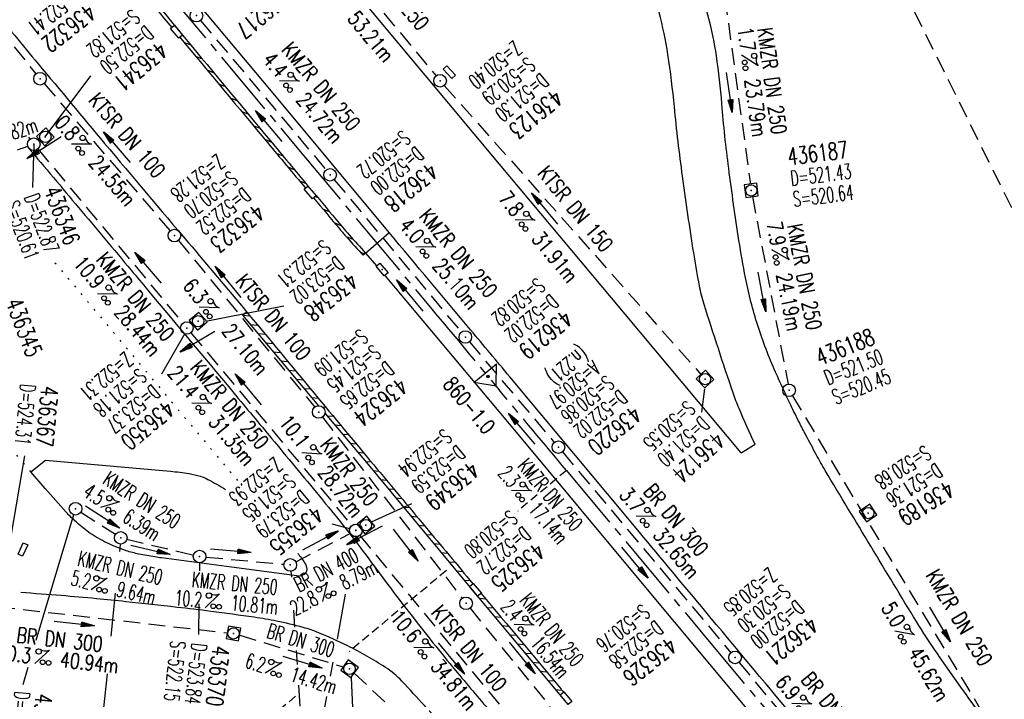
# Model space of a CAD drawing. Extents: x 454519 to 459636, y 422856 to 428936.
# Tile 14 of 82: x 458416 to 458533, y 423873 to 423954. Entities that reach past the tile are written whole.
import ezdxf
from ezdxf.enums import TextEntityAlignment as Align

# ---------------------------------------------------------------- set-up
doc = ezdxf.new("R2010")
doc.units = 0
doc.header["$LTSCALE"] = 2
doc.header["$MEASUREMENT"] = 0
for name, pattern in [('ACHSE', [5.5, 4, -0.5, 0.5, -0.5]), ('AUSGEZOGEN', [0]), ('GESTRICH-X2', [1.5, 1, -0.5]), ('GESTRICHELT', [0.75, 0.5, -0.25]), ('PUNKTX2_STR', [0.6, 0.1, -0.5])]:
    doc.linetypes.add(name, pattern=pattern)
doc.layers.get('0').update_dxf_attribs({"linetype": 'CONTINUOUS'})
for name, color, linetype in [('ACHSETOP', 1, 'ACHSE'), ('FBR', 8, 'CONTINUOUS'), ('FBR_neu', 1, 'AUSGEZOGEN'), ('HEKTOM', 1, 'GESTRICHELT'), ('KANAL', 7, 'GESTRICH-X2'), ('Netzknoten_PKT', 7, 'CONTINUOUS'), ('Netzknoten_PKT-NR', 7, 'CONTINUOUS'), ('Netzknoten_SIGNATUR', 7, 'CONTINUOUS'), ('NUTZUNG', 8, 'PUNKTX2_STR'), ('PFEIL', 7, 'CONTINUOUS'), ('RINNE', 8, 'CONTINUOUS'), ('SCHACHTNR', 6, 'CONTINUOUS'), ('SCHMUTZW', 30, 'GESTRICH-X2'), ('SCHSYMBOL', 7, 'CONTINUOUS'), ('TEXTO', 4, 'CONTINUOUS'), ('TEXTU', 4, 'CONTINUOUS')]:
    doc.layers.add(name, color=color, linetype=linetype)
doc.styles.add('ROMANS', font='romans.shx', dxfattribs={"width": 0.8})

# ---------------------------------------------------------------- blocks, each defined once
blk = doc.blocks.new('30S')
at = {"color": 0}
for p, q in [((-0.75, -0.58), (-0.75, 0)), ((-0.75, 0), (0.75, 0)), ((0.75, 0), (0.75, -0.58)), ((0.75, -0.58), (-0.75, -0.58))]:
    blk.add_line(p, q, dxfattribs=at)
blk.add_point((0, 0), dxfattribs=at)
blk = doc.blocks.new('30')
at = {"color": 0}
for p, q in [((-0.75, -0.29), (-0.75, 0.29)), ((-0.75, 0.29), (0.75, 0.29)), ((0.75, 0.29), (0.75, -0.29)), ((0.75, -0.29), (-0.75, -0.29))]:
    blk.add_line(p, q, dxfattribs=at)
blk.add_point((0, 0), dxfattribs=at)
blk = doc.blocks.new('PROM')
blk.add_line((1.57, 1.82), (0.02, 0.02))
for centre, radius in [((0.32, 1.51), 0.317), ((0.94, 0.29), 0.283), ((1.64, 0.29), 0.283)]:
    blk.add_circle(centre, radius)
blk.add_arc((0.99, 2.68), 1.03, 239.1414, 303.3549)
blk = doc.blocks.new('GST')
at = {"color": 0}
blk.add_circle((0, 0), 0.75, dxfattribs=at)
blk.add_point((0, 0), dxfattribs=at)
blk = doc.blocks.new('10')
blk.add_blockref('GST', (0, 0))
blk = doc.blocks.new('PFEIL2')
at = {"color": 0}
for p, q in [((0.88, 0), (-2.4, -0.01)), ((0.88, -0.27), (0.88, 0.28)), ((0.88, 0.28), (2.43, 0.01)), ((0.91, 0.27), (0.88, 0.26)), ((0.97, 0.26), (0.88, 0.25)), ((1.02, 0.25), (0.88, 0.23)), ((1.07, 0.24), (0.88, 0.21)), ((1.13, 0.23), (0.88, 0.19)), ((1.18, 0.22), (0.88, 0.17)), ((1.24, 0.21), (0.88, 0.15)), ((1.29, 0.21), (0.88, 0.14)), ((1.34, 0.2), (0.88, 0.12)), ((1.4, 0.19), (0.88, 0.1)), ((1.45, 0.18), (0.88, 0.08)), ((1.51, 0.17), (0.88, 0.06)), ((1.56, 0.16), (0.88, 0.04)), ((1.61, 0.15), (0.88, 0.02)), ((1.67, 0.14), (0.88, 0.01)), ((1.72, 0.13), (0.88, -0.01)), ((1.78, 0.12), (0.88, -0.03)), ((1.83, 0.11), (0.88, -0.05)), ((1.88, 0.1), (0.88, -0.07)), ((1.94, 0.09), (0.88, -0.09)), ((2.05, 0.08), (0.88, -0.12)), ((1.99, 0.08), (0.88, -0.11)), ((2.1, 0.07), (0.88, -0.14)), ((2.15, 0.06), (0.88, -0.16)), ((2.21, 0.05), (0.88, -0.18)), ((2.26, 0.04), (0.88, -0.2)), ((2.32, 0.03), (0.88, -0.22)), ((2.37, 0.02), (0.88, -0.23)), ((2.42, 0.01), (0.88, -0.25)), ((2.43, 0.01), (0.88, -0.27))]:
    blk.add_line(p, q, dxfattribs=at)
blk = doc.blocks.new('13')
blk.add_lwpolyline([(0.76, 1.22), (-0.75, 1.22), (-0.75, 1.8), (0.76, 1.8)], close=True)
at = {"rotation": 180}
blk.add_blockref('GST', (0, 0), dxfattribs=at)
blk = doc.blocks.new('20')
blk.add_lwpolyline([(-0.75, -0.75), (0.75, -0.75), (0.75, 0.75), (-0.75, 0.75)], close=True)
blk.add_circle((0, 0), 0.676)
blk.add_point((0, 0))
blk = doc.blocks.new('Station_Netzknoten')
at = {"layer": 'Netzknoten_SIGNATUR'}
for p, q in [((-1.75, 0.5), (1.75, 0.5)), ((0, -1.5), (-1.75, 0.5)), ((0, -1.5), (1.75, 0.5))]:
    blk.add_line(p, q, dxfattribs=at)
blk.add_point((0, 0), dxfattribs=at)
blk = doc.blocks.new('PKT')
at = {"color": 0}
blk.add_circle((0, 0), 0.15, dxfattribs=at)
blk.add_point((0, 0), dxfattribs=at)

msp = doc.modelspace()

# ---------------------------------------------------------------- linework, layer by layer
at = {"layer": 'ACHSETOP'}
for points in [[(458142.07, 424478.93, -0.000001), (458146.87, 424467.39, 0.000017)], [(458190.07, 424363.51, 0.000003), (458193.38, 424355.55, 0.000002), (458197.9, 424344.68, 0.000394)], [(458529.04, 423842.41, 0.000015), (458537.05, 423832.81, -0.000008), (458545.06, 423823.21, -0.000003), (458553.06, 423813.61, -0.000003), (458561.07, 423804.01, -0.000006), (458569.08, 423794.41, 0.000006), (458577.08, 423784.81, 0.000004), (458581.72, 423779.26, 0.000001), (458590.82, 423768.34)], [(458328.66, 424098, 0.00209), (458335.55, 424087.59, 0.002084), (458342.55, 424077.21, 0.002076), (458349.63, 424066.9, 0.002079), (458356.78, 424056.66, 0.002089), (458364.03, 424046.46, 0.002092), (458371.35, 424036.34, 0.002089), (458378.76, 424026.29, 0.002086), (458386.27, 424016.28, 0.002076), (458393.97, 424006.17, 0.002148), (458401.51, 423996.46, 0.002013), (458410.57, 423984.98, 0.00284), (458417.08, 423976.9, 0.00106), (458425.68, 423966.39, 0.001798), (458430.79, 423960.23), (458431.88, 423958.92, -0.000009), (458432.97, 423957.61), (458448.98, 423938.41), (458465, 423919.21, 0.000003), (458473, 423909.61, -0.000003), (458481.01, 423900.01), (458497.02, 423880.81), (458513.03, 423861.61)]]:
    msp.add_lwpolyline(points, format="xyb", dxfattribs=at)
at = {"layer": 'FBR'}
msp.add_line((458501.78, 423902.09), (458503.42, 423903.14), dxfattribs=at)
at = {"layer": 'FBR', "flags": 128}
for points in [[(458124.18, 424515.99, -0.001577), (458129.72, 424503.52, -0.003444), (458132.2, 424497.78, -0.000868), (458136.37, 424487.88, -0.000698), (458141.52, 424475.57, -0.000083), (458141.72, 424475.08, -0.000002), (458149.18, 424457.16, -0.000619), (458151.25, 424452.15, -0.000287), (458155.71, 424441.34)], [(458592.25, 423769.53, 0.000121), (458588.93, 423773.56, 0.000585), (458588.24, 423774.39, 0.000009), (458572.77, 423793.03, 0.000696), (458572.56, 423793.28, 0.000508), (458566.69, 423800.3, -0.000281), (458556.07, 423812.99, -0.000167), (458548.28, 423822.32, -0.000158), (458540.03, 423832.21, -0.003198), (458532.15, 423841.78, 0.003205), (458524.29, 423851.34, 0.002279), (458515.97, 423861.22, -0.002319), (458507.8, 423870.92, -0.00006), (458497.58, 423883.19, 0.000078), (458489.69, 423892.66), (458474.26, 423911.16, 0.000367), (458469.61, 423916.73, 0.000177), (458459.93, 423928.3)]]:
    msp.add_lwpolyline(points, format="xyb", dxfattribs=at)
at = {"layer": 'FBR'}
msp.add_lwpolyline([(458459.93, 423928.3), (458446.14, 423944.88), (458431.59, 423962.34), (458415.76, 423981.66), (458400.84, 424000.58), (458389.61, 424015.12), (458376.1, 424033.23), (458364.72, 424048.83), (458351.41, 424067.75), (458338.27, 424087.04), (458331.53, 424097.2), (458317.13, 424119.48), (458306.28, 424136.98), (458294.33, 424156.78), (458282.5, 424177.09), (458271.07, 424197.52), (458260.68, 424216.67), (458249.9, 424237.26)], dxfattribs=at)
at = {"layer": 'FBR', "flags": 128}
for points in [[(458501.78, 423902.09), (458486.35, 423920.54), (458473.06, 423936.45), (458458, 423954.47), (458443.16, 423972.29), (458427.47, 423991.48), (458413.23, 424009.49), (458401.54, 424024.69), (458388.66, 424041.89), (458377.5, 424057.33), (458364.01, 424076.41)], [(458457.14, 423925.87), (458459.93, 423928.3)], [(458457.14, 423925.87), (458458.45, 423924.34)], [(458459.41, 423923.19), (458475.21, 423904.32), (458489.62, 423887.03), (458506.41, 423866.89), (458512.97, 423859.04)]]:
    msp.add_lwpolyline(points, dxfattribs=at)
at = {"layer": 'FBR'}
msp.add_lwpolyline([(458332.59, 424061.3, 0.001568), (458338.86, 424052.27, 0.001541), (458345.67, 424042.59, 0.00169), (458351.94, 424033.8, 0.002141), (458358.68, 424024.5, 0.002331), (458364.95, 424016.02, 0.001715), (458370.98, 424007.99, 0.001593), (458377.53, 423999.39, 0.001384), (458387.29, 423986.73, 0.003127), (458391.66, 423981.16, 0.000049), (458395.69, 423976.1, 0.000087), (458397.96, 423973.25, 0.000019), (458398.71, 423972.31, 0.000012), (458399.9, 423970.81, 0.002257), (458405.62, 423963.7, 0.001846), (458412.68, 423955.07, 0.001205), (458418.21, 423948.38, 0.000847), (458426.12, 423938.91, 0.001414), (458436.07, 423927.1, -0.00203), (458443, 423918.86, -0.001023), (458451.02, 423909.2, 0.001162), (458458.1, 423900.68, 0.000033), (458464.23, 423893.33, -0.000061), (458469.89, 423886.54, -0.000022)], format="xyb", dxfattribs=at)
at = {"layer": 'FBR_neu', "color": 8, "flags": 128}
for points in [[(458531.16, 423869.71, -0.006477), (458525.05, 423878.27, -0.015145), (458522.6, 423882.04, -0.001326), (458511.77, 423899.99, -0.012645), (458510.69, 423901.9, -0.001558), (458509.47, 423904.21, -0.0024), (458508.69, 423905.71, -0.008517), (458507.68, 423907.76, -0.004455), (458505.86, 423911.71, -0.028353), (458503.75, 423917.24, -0.028693), (458502.29, 423922.91, -0.010567), (458501.51, 423927.36, -0.005493), (458500.29, 423935.96, -0.012323), (458499.48, 423943.62, 0.016583), (458498.83, 423949.31, 0.027384), (458497.93, 423953.73, 0.020693), (458496.18, 423959.44, 0.041829), (458493.93, 423964.44, -0.04992), (458492.11, 423968.66, -0.008204), (458491.91, 423969.35, -0.003069), (458491.39, 423971.23, -0.042272), (458491.01, 423973.35, -0.029876), (458490.91, 423976.38)], [(458503.42, 423903.14, -0.008279), (458501.53, 423907.37, -0.019118), (458500.81, 423909.25, -0.005765), (458497.37, 423919.76, -0.028176), (458496.82, 423921.96, -0.009628), (458496.13, 423925.89, -0.004179), (458494.8, 423935, -0.010231), (458493.84, 423943.25, 0.013538), (458493.07, 423949.47, 0.028339), (458492.02, 423954.49, 0.048663), (458490.97, 423957.29, 0.008566), (458489.94, 423959.29, 0.007965), (458488.76, 423961.41, 0.00306), (458488.17, 423962.42, 0.006357), (458487.87, 423962.9, 0.053013), (458487, 423964.01, 0.029855), (458485.15, 423965.69, 0.010834), (458483.49, 423966.97, 0.020567), (458482.57, 423967.59, 0.005489), (458481.87, 423968.01, 0.011944), (458481.54, 423968.19, 0.017287), (458480.83, 423968.54, 0.011755), (458479.75, 423968.98, 0.011195), (458478.76, 423969.34, 0.011583), (458477.78, 423969.64, 0.014543), (458475.91, 423970.11, 0.015186), (458474.1, 423970.45, 0.001437), (458471.37, 423970.87, -0.001598), (458468.92, 423971.25), (458459.02, 423972.83, 0.000016), (458456.22, 423973.27, 0.000007), (458450.28, 423974.21)]]:
    msp.add_lwpolyline(points, format="xyb", dxfattribs=at)
at = {"layer": 'FBR_neu', "color": 8}
for points in [[(458417.03, 423938.43, 0.00065), (458423.03, 423931.28, -0.000622), (458429.28, 423923.82, -0.000295), (458431.27, 423921.44, -0.000055), (458442.01, 423908.57, -0.000663), (458446.58, 423903.08, -0.00052), (458452.39, 423896.06, -0.01459), (458457.85, 423889.04, 0.01083), (458465.14, 423879.53, 0.004388), (458467.82, 423876.24, 0.002924), (458471.93, 423871.36, 0.013692), (458474.12, 423868.92, 0.002854), (458485.01, 423857.58, 0.020744), (458486.81, 423855.88, 0.007673), (458491.91, 423851.56)], [(458419.09, 423901.22), (458427.16, 423900.51), (458433.94, 423899.92, -0.01982), (458436.15, 423899.63, -0.031927), (458437.5, 423899.32, -0.046895), (458438.39, 423898.95, -0.018429), (458440.49, 423897.75, -0.012735)], [(458449.08, 423890.13, -0.037608), (458449.89, 423889.02, -0.112493), (458450.14, 423888.29, -0.191758), (458450.02, 423887.84, -0.143676), (458449.58, 423887.53, -0.120649), (458448.95, 423887.46), (458441.2, 423888.49), (458432.87, 423889.61, -0.009362), (458432.07, 423889.73, -0.003997), (458430.2, 423890.07, -0.035917), (458428.67, 423890.47, -0.02595), (458426.64, 423891.28, -0.03522), (458424.63, 423892.39, -0.040098), (458423.02, 423893.63, -0.00711), (458421.87, 423894.7, -0.022516), (458421.53, 423895.06), (458419.07, 423897.87), (458417.35, 423899.84)], [(458488.59, 423847.36, -0.005444), (458485.61, 423849.84, -0.014019), (458484.49, 423850.85, -0.001431), (458478.06, 423857.03, -0.013), (458477.37, 423857.73, -0.0009), (458475.78, 423859.43, -0.000185), (458468.09, 423867.74, -0.001462), (458464.13, 423872.05, 0.002162), (458461.45, 423874.95, 0.06106), (458459.5, 423876.59, 0.03), (458455.01, 423879.15, 0.016579), (458451.57, 423880.7, 0.031813), (458449.71, 423881.34, 0.014109), (458446.56, 423882.09, 0.017054), (458443.91, 423882.55, 0.002943), (458438.74, 423883.25, 0.003819), (458434.74, 423883.73, 0.001228), (458428.63, 423884.4, 0.002162), (458425.16, 423884.76, 0.00666), (458420.96, 423885.12, -0.003377), (458416.16, 423885.5, -0.006767)]]:
    msp.add_lwpolyline(points, format="xyb", dxfattribs=at)
at = {"layer": 'FBR_neu', "color": 8, "flags": 128}
msp.add_lwpolyline([(458417.35, 423899.84), (458419.09, 423901.22)], dxfattribs=at)
at = {"layer": 'HEKTOM'}
for p, q in [((458481, 423900), (458475.22, 423895.18)), ((458466.74, 423888.11), (458455.17, 423878.46)), ((458448.81, 423873.15), (458439.43, 423865.32))]:
    msp.add_line(p, q, dxfattribs=at)
at = {"layer": 'KANAL'}
for p, q in [((458381.55, 423992.49), (458417.95, 423947.17)), ((458432.45, 423986.69), (458465.52, 423946.94)), ((458499.84, 423956.16), (458502.88, 423934.06)), ((458437.5, 423953.53), (458452.44, 423935.75)), ((458418.93, 423946.03), (458433.91, 423928.51)), ((458466.49, 423945.79), (458497.03, 423911.39)), ((458417.06, 423939.65), (458417.25, 423939.41)), ((458418.34, 423939.22), (458418.44, 423939.28)), ((458407.22, 423935.28), (458417, 423938.56)), ((458418.19, 423938.25), (458435.41, 423917.53)), ((458453.41, 423934.59), (458468.5, 423916.47)), ((458503.12, 423932.59), (458507.34, 423910.28)), ((458434.89, 423927.37), (458451.1, 423907.55)), ((458436.53, 423917.34), (458436.59, 423917.38)), ((458436.38, 423916.38), (458455.5, 423893.47)), ((458469.47, 423915.31), (458479.56, 423903.34)), ((458507.86, 423908.9), (458530.53, 423871.06)), ((458452.01, 423906.36), (458468.62, 423884.8)), ((458480.53, 423902.22), (458500.56, 423878.34)), ((458423.28, 423895.04), (458427.41, 423892.42)), ((458448.83, 423889.14), (458455.3, 423892.52)), ((458456.66, 423893.25), (458456.5, 423893.16)), ((458428.76, 423891.82), (458436.69, 423889.96)), ((458456.45, 423892.28), (458477.65, 423866.59)), ((458438.16, 423889.71), (458447.43, 423888.85)), ((458401.52, 423885.17), (458440.69, 423880.7)), ((458469.55, 423883.62), (458479.04, 423871.95)), ((458442.17, 423880.42), (458454.47, 423876.65)), ((458501.53, 423877.19), (458516.34, 423859.28)), ((458455.78, 423875.9), (458465.57, 423866.78))]:
    msp.add_line(p, q, dxfattribs=at)
at = {"layer": 'NUTZUNG', "flags": 128}
for points in [[(458420.22, 423924.72), (458441.91, 423898.81)], [(458417.35, 423899.84), (458415.11, 423902.5)]]:
    msp.add_lwpolyline(points, dxfattribs=at)
at = {"layer": 'RINNE'}
for p, q in [((458435.55, 423950.94), (458436.34, 423950.61)), ((458436.92, 423949.29), (458437.71, 423948.96)), ((458438.29, 423947.64), (458439.09, 423947.31)), ((458439.66, 423945.99), (458440.46, 423945.66)), ((458441.04, 423944.34), (458441.83, 423944.02)), ((458442.41, 423942.69), (458443.2, 423942.37)), ((458443.78, 423941.05), (458444.57, 423940.72)), ((458445.15, 423939.4), (458445.94, 423939.07)), ((458446.52, 423937.75), (458447.31, 423937.42)), ((458447.89, 423936.1), (458448.69, 423935.77)), ((458449.27, 423934.45), (458450.06, 423934.12)), ((458451.14, 423932.59), (458451.44, 423932.47)), ((458452.02, 423931.14), (458452.82, 423930.81)), ((458453.41, 423929.49), (458454.21, 423929.16)), ((458454.83, 423927.82), (458455.69, 423927.46)), ((458456.46, 423926.02), (458457.04, 423925.78)), ((458442.52, 423918.46), (458443.4, 423918.38)), ((458443.43, 423917.37), (458444.3, 423917.29)), ((458444.35, 423916.29), (458445.21, 423916.21)), ((458445.26, 423915.2), (458446.11, 423915.12)), ((458446.17, 423914.12), (458447.01, 423914.04)), ((458447.08, 423913.03), (458447.91, 423912.96)), ((458447.99, 423911.94), (458448.81, 423911.87)), ((458448.91, 423910.86), (458449.71, 423910.79)), ((458449.82, 423909.77), (458450.6, 423909.7)), ((458450.73, 423908.69), (458451.5, 423908.62)), ((458452.01, 423907.57), (458452.4, 423907.53)), ((458452.55, 423906.52), (458453.3, 423906.45)), ((458453.47, 423905.43), (458454.2, 423905.36)), ((458454.38, 423904.34), (458455.1, 423904.28)), ((458455.29, 423903.26), (458456, 423903.19)), ((458456.2, 423902.17), (458456.9, 423902.11)), ((458457.11, 423901.09), (458457.81, 423901.02)), ((458458.02, 423900), (458458.71, 423899.94)), ((458458.92, 423898.92), (458459.62, 423898.85)), ((458459.82, 423897.83), (458460.53, 423897.77)), ((458460.72, 423896.75), (458461.43, 423896.68)), ((458461.62, 423895.66), (458462.34, 423895.6)), ((458462.52, 423894.58), (458463.24, 423894.51)), ((458463.43, 423893.49), (458464.15, 423893.43)), ((458464.33, 423892.41), (458465.05, 423892.34)), ((458465.23, 423891.32), (458465.96, 423891.26)), ((458466.13, 423890.24), (458466.87, 423890.17)), ((458467.03, 423889.15), (458467.77, 423889.09)), ((458467.93, 423888.07), (458468.68, 423888)), ((458468.84, 423886.98), (458469.58, 423886.92)), ((458470.64, 423884.82), (458471.39, 423884.75)), ((458471.55, 423883.73), (458472.3, 423883.66)), ((458472.45, 423882.64), (458473.2, 423882.58)), ((458473.36, 423881.56), (458474.11, 423881.49)), ((458474.26, 423880.47), (458475.02, 423880.41)), ((458475.17, 423879.39), (458475.92, 423879.32)), ((458476.07, 423878.3), (458476.83, 423878.24)), ((458476.98, 423877.22), (458477.73, 423877.15)), ((458477.88, 423876.13), (458478.64, 423876.07)), ((458478.79, 423875.05), (458479.54, 423874.98)), ((458479.7, 423873.96), (458480.45, 423873.9))]:
    msp.add_line(p, q, dxfattribs=at)
for points in [[(458323.12, 424102.9, 0.001887), (458325.26, 424099.62, 0.000966), (458331.25, 424090.56, 0.000776), (458336.73, 424082.34, 0.001353), (458339.89, 424077.63, 0.001908), (458344.09, 424071.48, 0.001597), (458349.16, 424064.15, 0.000738), (458352.98, 424058.68, 0.001137), (458355.48, 424055.14, 0.001104), (458358.95, 424050.26, 0.00074), (458364.17, 424042.99, 0.000931), (458366.68, 424039.5, 0.000534), (458371.09, 424033.44, 0.003043), (458377.17, 424025.19, 0.00184), (458387.37, 424011.65, 0.002289), (458395.45, 424001.1, 0.002414), (458403.21, 423991.16, 0.00226), (458412.98, 423978.88, 0.003794), (458418.89, 423971.63, 0.000203), (458427.02, 423961.84, 0.00021), (458434.89, 423952.37, 0.00004), (458445.78, 423939.27, 0.00008), (458450.29, 423933.84, 0.000688)], [(458419.07, 423970.8, 0.000191), (458426.71, 423961.58, 0.000197), (458434.1, 423952.69, 0.00004)], [(458435.06, 423951.53, 0.000039), (458445.47, 423939.01, 0.00008), (458449.99, 423933.58, 0.000688)], [(458450.95, 423932.43, 0.000033), (458454.07, 423928.7, 0.008602), (458454.89, 423927.75, 0.003667), (458456.85, 423925.6, 0.003667)], [(458451.26, 423932.69, 0.000033), (458454.38, 423928.96, 0.008602), (458455.19, 423928.02, 0.003667), (458457.14, 423925.87)], [(458470.86, 423885.39, -0.000021), (458480.36, 423874, -0.000112), (458480.65, 423873.66, -0.000384)]]:
    msp.add_lwpolyline(points, format="xyb", dxfattribs=at)
at = {"layer": 'RINNE', "flags": 128}
for points in [[(458457.14, 423925.87), (458456.85, 423925.6)], [(458442.52, 423918.46), (458443, 423918.86)]]:
    msp.add_lwpolyline(points, dxfattribs=at)
at = {"layer": 'RINNE'}
for points in [[(458442.52, 423918.46), (458451.55, 423907.71)], [(458452.3, 423906.82), (458457.24, 423900.94), (458469.97, 423885.63), (458480.24, 423873.31)]]:
    msp.add_lwpolyline(points, dxfattribs=at)
at = {"layer": 'SCHACHTNR'}
for p, q in [((458419.07, 423939.69), (458424.47, 423946.95)), ((458417.7, 423938.81), (458417.54, 423933.67)), ((458438.14, 423917.76), (458447.43, 423919.6)), ((458435.65, 423916.29), (458432.88, 423911.45)), ((458497.41, 423909.72), (458497.05, 423906.96)), ((458415.02, 423892.18), (458416.63, 423901.74)), ((458457.82, 423893.92), (458462.65, 423896.08)), ((458422.43, 423894.73), (458417.96, 423879.78)), ((458455.26, 423893.07), (458453.18, 423893.64)), ((458427.97, 423891.22), (458427.89, 423890.38)), ((458455.96, 423892.09), (458455.82, 423891.28)), ((458437.4, 423889.05), (458437.39, 423888.08)), ((458448.27, 423888.03), (458448.31, 423887.33)), ((458427.39, 423885.43), (458426.87, 423880.29)), ((458454.72, 423885.28), (458453.74, 423879.93)), ((458437.33, 423884.16), (458437.27, 423880.51)), ((458448.57, 423883.41), (458448.7, 423881.39)), ((458448.88, 423878.58), (458448.99, 423876.93)), ((458453.24, 423877.22), (458452.93, 423875.54)), ((458417.01, 423876.59), (458416.39, 423874.5)), ((458426.41, 423875.83), (458426, 423871.79)), ((458455.42, 423875.37), (458455.56, 423871.8)), ((458449.15, 423874.46), (458449.31, 423871.97)), ((458452.49, 423873.14), (458451.65, 423868.56))]:
    msp.add_line(p, q, dxfattribs=at)
at = {"layer": 'SCHMUTZW'}
msp.add_lwpolyline([(458506.36, 423986.85), (458534.56, 423929.94), (458566.21, 423881.77), (458582.65, 423876.95), (458587.2, 423871.79)], dxfattribs=at)

# ---------------------------------------------------------------- block references
at = {"layer": 'Netzknoten_PKT'}
msp.add_blockref('PKT', (458471.68, 423911.19), dxfattribs=at)
at = {"layer": 'Netzknoten_SIGNATUR', "rotation": 39.82870223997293}
msp.add_blockref('Station_Netzknoten', (458471.68, 423911.19), dxfattribs=at)
at = {"layer": 'PFEIL'}
for p, rotation in [((458500.37, 423944.97), 277.8004), ((458445.61, 423940.98), 130.0198), ((458427.59, 423938.45), 130.575), ((458418.92, 423938.41), 212.5197), ((458478.42, 423931.16), 129.5100655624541), ((458431.28, 423924.12), 129.7643), ((458440.79, 423922.42), 129.2775), ((458462.39, 423920.81), 129.7915), ((458504.24, 423921.25), 280.7117), ((458437.15, 423915.36), 210.5807), ((458443.18, 423909.66), 129.8697), ((458475.68, 423904.98), 130.183), ((458425.86, 423894.46), 327.364), ((458457.03, 423892.31), 207.215), ((458451.76, 423891.67), 27.6259), ((458461.91, 423891.14), 307.5826), ((458431.56, 423890.55), 346.6727), ((458441.1, 423890.45), 354.6913), ((458489.13, 423889.04), 310.0084), ((458525.42, 423881.71), 300.7563452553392), ((458422.5, 423881.78), 353.5213), ((458467.35, 423877.67), 309.532), ((458475.74, 423877.72), 309.0645), ((458449.64, 423877.19), 343.0477)]:
    msp.add_blockref('PFEIL2', p, dxfattribs=dict(at, rotation=rotation))
at = {"layer": 'SCHSYMBOL'}
for name, p, rotation in [('GST', (458437.03, 423954.1), 309.8283000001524), ('30S', (458434.89, 423952.37), 309.68042516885), ('10', (458418.44, 423946.59), 90), ('20', (458419.07, 423939.69), 312.4001467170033), ('10', (458417.7, 423938.81), 90), ('GST', (458452.92, 423935.17), 309.8283000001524), ('30S', (458450.77, 423933.26), 310.3348259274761), ('20', (458502.97, 423933.32), 97.07224193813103), ('10', (458434.41, 423927.95), 90), ('30', (458459.1, 423923.91), 129.7779150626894), ('20', (458437.23, 423917.75), 40.96270508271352), ('10', (458435.89, 423916.95), 90), ('10', (458468.99, 423915.88), 309.8283), ('20', (458497.48, 423910.88), 312.8388737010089), ('10', (458507.47, 423909.54), 90), ('10', (458451.57, 423906.96), 90), ('10', (458480.05, 423902.78), 309.8283), ('10', (458422.66, 423895.46), 90), ('20', (458516.86, 423894.94), 304.6209651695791), ('10', (458455.97, 423892.86), 90), ('10', (458455.98, 423892.89), 90), ('20', (458457.17, 423893.51), 38.93088684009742), ('10', (458428.03, 423892), 90), ('30S', (458416.14, 423890.74), 65.20090567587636), ('10', (458437.41, 423889.78), 90), ('10', (458448.18, 423888.78), 90), ('30S', (458469.97, 423885.63), 129.785516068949), ('GST', (458469.08, 423884.21), 270), ('20', (458441.44, 423880.63), 79.86457429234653), ('10', (458501.05, 423877.77), 309.8283), ('20', (458455.23, 423876.42), 53.39625892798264)]:
    msp.add_blockref(name, p, dxfattribs=dict(at, rotation=rotation))
for name, p, xscale, yscale, zscale, rotation in [('13', (458465.99, 423946.35), 0.9999999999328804, 0.9999999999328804, 0.9999999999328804, 312.8485112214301), ('30S', (458480.72, 423872.74), 1.000000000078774, 1.000000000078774, 1.000000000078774, 129.2847527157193)]:
    msp.add_blockref(name, p, dxfattribs=dict(at, xscale=xscale, yscale=yscale, zscale=zscale, rotation=rotation))
at = {"layer": 'TEXTU'}
for p, rotation in [((458501.78, 423949.43), 277.8004), ((458446.86, 423946.33), 310.0198), ((458422.15, 423938.82), 310.575), ((458474.87, 423929.82), 309.5100655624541), ((458463.08, 423926.6), 309.7915), ((458505.41, 423926.25), 280.7117), ((458425.23, 423921.03), 309.7643), ((458437.34, 423919.42), 309.2775), ((458436.44, 423908.01), 309.8697), ((458449.53, 423902.1), 307.5826), ((458474.45, 423897.61), 310.183), ((458425.6, 423895.61), 327.364), ((458489.25, 423894.57), 310.0084), ((458424.48, 423885.78), 346.6727), ((458452.01, 423884.38), 27.6259), ((458438.06, 423883.66), 354.6913), ((458474.75, 423881.7), 309.0645), ((458520.01, 423880.9), 300.7563452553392), ((458462.86, 423878.96), 309.532), ((458417.79, 423877.02), 353.5213), ((458445.18, 423875.87), 343.0477), ((458507.77, 423872.28), 309.6185)]:
    msp.add_blockref('PROM', p, dxfattribs=dict(at, rotation=rotation))

# ---------------------------------------------------------------- texts
at = {"layer": 'Netzknoten_PKT-NR', "style": 'ROMANS', "width": 0.75}
msp.add_text('860-1.0', height=1.8, rotation=310.2217, dxfattribs=at).set_placement((458471.3, 423904.18), align=Align.RIGHT)
at = {"layer": 'SCHACHTNR', "style": 'ROMANS'}
for s, height, rotation, width, p in [('D=522.41', 1.8, 218.4579, 0.6, (458422.51, 423957.57)), ('436217', 2, 219.8283, 0.7, (458447.05, 423957.36)), ('436322', 2, 218.4579, 0.7, (458424.07, 423955.61)), ('S=521.82', 1.8, 219.732, 0.6, (458429.36, 423954.95)), ('D=522.50', 1.8, 219.732, 0.6, (458430.96, 423953.03)), ('Z=520.40', 1.8, 219.5299, 0.6, (458474.76, 423951.22)), ('436341', 2, 219.732, 0.7, (458432.56, 423951.11)), ('S=520.29', 1.8, 219.5299, 0.6, (458476.35, 423949.29)), ('D=521.30', 1.8, 219.5299, 0.6, (458477.94, 423947.37)), ('436123', 2, 219.5299, 0.7, (458479.53, 423945.44)), ('S=520.72', 1.8, 219.8283, 0.6, (458461.5, 423940.57)), ('D=522.00', 1.8, 219.8283, 0.6, (458463.1, 423938.67)), ('436187', 2, 7.0722, 0.7, (458507.43, 423936.32)), ('Z=521.28', 1.8, 218.3016, 0.6, (458439.47, 423937.71)), ('436218', 2, 219.8283, 0.7, (458464.69, 423936.73)), ('D=521.43', 1.8, 7.0722, 0.6, (458507.74, 423933.84)), ('S=520.70', 1.8, 218.3016, 0.6, (458441.02, 423935.75)), ('436346', 2, 290.3086, 0.7, (458418.89, 423933.38)), ('D=522.52', 1.8, 218.3016, 0.6, (458442.57, 423933.79)), ('S=520.64', 1.8, 7.0722, 0.6, (458508.05, 423931.36)), ('D=522.87', 1.8, 290.3086, 0.6, (458416.54, 423932.51)), ('S=520.61', 1.8, 290.3086, 0.6, (458414.2, 423931.64)), ('436323', 2, 218.3016, 0.7, (458444.12, 423931.82)), ('S=522.31', 1.8, 219.1086, 0.6, (458452.07, 423927.57)), ('D=523.02', 1.8, 219.1086, 0.6, (458453.64, 423925.63)), ('436348', 2, 219.1086, 0.7, (458455.22, 423923.69)), ('S=520.82', 1.8, 219.8283, 0.6, (458477.5, 423923.02)), ('D=522.02', 1.8, 219.8283, 0.6, (458479.09, 423921.11)), ('436345', 2, 290.9798, 0.7, (458414.33, 423920.03)), ('436219', 2, 219.8283, 0.7, (458480.68, 423919.2)), ('S=521.09', 1.8, 218.6298, 0.6, (458456.47, 423916.94)), ('436188', 2, 21.8939, 0.7, (458511.16, 423912.43)), ('S=521.45', 1.8, 218.6298, 0.6, (458458.02, 423915.08)), ('(n.221)', 1.8, 219.8283, 0.6, (458482.64, 423914.9)), ('Z=522.31', 1.8, 220.0741, 0.6, (458428.53, 423914.19)), ('D=521.50', 1.8, 21.8939, 0.6, (458512.09, 423910.11)), ('D=522.65', 1.8, 218.6298, 0.6, (458459.58, 423913.12)), ('A=520.97', 1.8, 219.8283, 0.6, (458484.08, 423913.14)), ('S=521.18', 1.8, 220.0741, 0.6, (458430.14, 423912.27)), ('S=520.86', 1.8, 219.8283, 0.6, (458485.7, 423911.43)), ('S=520.45', 1.8, 21.8939, 0.6, (458513.03, 423907.79)), ('D=524.31', 1.8, 264.7613, 0.6, (458416.13, 423910.34)), ('436367', 2, 264.7613, 0.7, (458418.62, 423910.11)), ('D=523.37', 1.8, 220.0741, 0.6, (458431.75, 423910.36)), ('436324', 2, 218.6298, 0.7, (458461.14, 423911.17)), ('D=522.02', 1.8, 219.8283, 0.6, (458487.28, 423909.72)), ('436350', 2, 220.0741, 0.7, (458433.36, 423908.45)), ('S=520.55', 1.8, 222.8389, 0.6, (458495.27, 423908.42)), ('436220', 2, 219.8283, 0.7, (458488.88, 423907.81)), ('D=521.40', 1.8, 222.8389, 0.6, (458496.97, 423906.58)), ('S=522.94', 1.8, 219.3903, 0.6, (458466.43, 423905.06)), ('436124', 2, 222.8389, 0.7, (458498.67, 423904.75)), ('D=523.59', 1.8, 219.3903, 0.6, (458468.02, 423903.13)), ('S=520.68', 1.8, 212.6498, 0.6, (458523.57, 423903.08)), ('Z=522.93', 1.8, 219.6128, 0.6, (458446.29, 423901.68)), ('436349', 2, 219.3903, 0.7, (458469.6, 423901.2)), ('D=521.36', 1.8, 212.6498, 0.6, (458524.92, 423900.97)), ('S=521.85', 1.8, 219.6128, 0.6, (458447.88, 423899.75)), ('436189', 2, 212.6498, 0.7, (458526.26, 423898.87)), ('D=523.79', 1.8, 219.6128, 0.6, (458449.48, 423897.83)), ('436355', 2, 219.6128, 0.7, (458451.07, 423895.9)), ('S=520.80', 1.8, 219.5073, 0.6, (458474.24, 423895.41)), ('D=522.72', 1.8, 219.5073, 0.6, (458475.83, 423893.48)), ('436325', 2, 219.5073, 0.7, (458477.42, 423891.55)), ('Z=520.85', 1.8, 219.8283, 0.6, (458505.06, 423888.56)), ('S=520.30', 1.8, 219.8283, 0.6, (458506.69, 423886.62)), ('D=522.00', 1.8, 219.8283, 0.6, (458508.28, 423884.72)), ('S=520.76', 1.8, 218.8655, 0.6, (458489.99, 423884.21)), ('D=522.58', 1.8, 218.8655, 0.6, (458491.56, 423882.27)), ('436221', 2, 219.8283, 0.7, (458509.88, 423882.78)), ('S=522.15', 1.8, 263.4404, 0.6, (458434, 423879.82)), ('436326', 2, 218.8655, 0.7, (458493.13, 423880.32)), ('D=523.84', 1.8, 263.4404, 0.6, (458436.49, 423879.53)), ('436370', 2, 263.4404, 0.7, (458438.97, 423879.24)), ('D=524.16', 1.8, 264.4354, 0.6, (458415.46, 423873.79)), ('436351', 2, 264.4354, 0.7, (458417.94, 423873.55))]:
    msp.add_text(s, height=height, rotation=rotation, dxfattribs=dict(at, width=width)).set_placement(p)
at = {"layer": 'TEXTO', "style": 'ROMANS'}
for s, rotation, width, p in [('KMZR DN 250', 309.7444, 0.75, (458459.35, 423957.08)), ('KMZR DN 250', 277.8004, 0.75, (458504.56, 423946.22)), ('KMZR DN 250', 310.0198, 0.75, (458451.16, 423945.09)), ('KTSR DN 100', 310.575, 0.75, (458428.1, 423939.29)), ('KTSR DN 150', 309.5101, 0.75, (458481.38, 423930.57)), ('KMZR DN 250', 309.7915, 0.75, (458467.48, 423925.29)), ('KMZR DN 250', 280.7117, 0.75, (458508.42, 423922.87)), ('KMZR DN 250', 309.7643, 0.75, (458429.1, 423920.11)), ('KTSR DN 100', 309.2775, 0.75, (458445.48, 423917.68)), ('KMZR DN 250', 309.8697, 0.75, (458440.29, 423907.24)), ('KMZR 250', 307.5826, 0.75, (458454.48, 423899.3)), ('KMZR DN 250', 310.183, 0.6, (458478.4, 423896.54)), ('KMZR DN 250', 327.364, 0.6, (458430.07, 423895.75)), ('BR DN 300', 310.0084, 0.75, (458493.34, 423893.55)), ('KMZR DN 250', 346.6727, 0.6, (458427.77, 423887.55)), ('BR DN 400', 27.6259, 0.6, (458452.88, 423887.4)), ('KMZR DN 250', 354.6913, 0.6, (458441.5, 423885.69)), ('KMZR DN 250', 300.7563, 0.75, (458526.93, 423882.05)), ('KMZR DN 250', 309.0645, 0.6, (458478.58, 423880.51)), ('KTSR DN 100', 309.532, 0.75, (458468.75, 423878.3)), ('BR DN 300', 353.5213, 0.75, (458420.68, 423879)), ('BR DN 300', 343.0477, 0.6, (458449.18, 423878.95)), ('BR DN 300', 309.6185, 0.75, (458512.06, 423871.15))]:
    msp.add_text(s, height=1.8, rotation=rotation, dxfattribs=dict(at, width=width)).set_placement(p, align=Align.CENTER)
at = {"layer": 'TEXTU', "style": 'ROMANS'}
for s, rotation, width, p in [('53.21m', 309.7444, 0.75, (458454.88, 423953.71)), ('1.7', 277.8004, 0.75, (458501.33, 423952.62)), ('4.4', 310.0198, 0.75, (458444.79, 423948.8)), ('23.79m', 277.8004, 0.75, (458502.17, 423946.47)), ('24.72m', 310.0198, 0.75, (458448.79, 423944.02)), ('0.8', 310.575, 0.75, (458420.06, 423941.28)), ('11.82m', 18.6634, 0.6, (458413.04, 423938.57)), ('24.55m', 310.575, 0.75, (458424.12, 423936.53)), ('7.8', 309.5101, 0.75, (458472.83, 423932.3)), ('4.0', 309.7915, 0.75, (458461.02, 423929.08)), ('7.9', 280.7117, 0.75, (458504.8, 423929.42)), ('31.91m', 309.5101, 0.75, (458476.76, 423927.5)), ('10.9', 309.7643, 0.75, (458422.31, 423924.55)), ('25.10m', 309.7915, 0.75, (458464.99, 423924.3)), ('24.19m', 280.7117, 0.75, (458505.95, 423923.3)), ('6.3', 309.2775, 0.75, (458435.31, 423921.9)), ('28.44m', 309.7643, 0.75, (458427.16, 423918.74)), ('27.10m', 309.2775, 0.75, (458439.96, 423916.54)), ('21.4', 309.8697, 0.75, (458433.51, 423911.53)), ('31.35m', 309.8697, 0.75, (458438.35, 423905.71)), ('10.1', 307.5826, 0.75, (458446.75, 423905.72)), ('28.72m', 307.5826, 0.75, (458451.38, 423899.72)), ('2.3', 310.183, 0.6, (458472.77, 423899.6)), ('4.5', 327.364, 0.6, (458423.42, 423897.02)), ('3.7', 310.0084, 0.75, (458487.18, 423897.05)), ('17.14m', 310.183, 0.6, (458476.4, 423895.31)), ('6.39m', 327.364, 0.6, (458428.11, 423894.02)), ('32.65m', 310.0084, 0.75, (458491.18, 423892.27)), ('5.2', 346.6727, 0.6, (458421.99, 423886.4)), ('8.79m', 27.6259, 0.6, (458454.66, 423885.76)), ('9.64m', 346.6727, 0.6, (458427.42, 423885.08)), ('10.2', 354.6913, 0.6, (458434.38, 423884.01)), ('22.8', 27.6259, 0.6, (458448.78, 423882.69)), ('10.81m', 354.6913, 0.6, (458441.07, 423883.39)), ('2.4', 309.0645, 0.6, (458473.09, 423883.71)), ('5.0', 300.7563, 0.75, (458518.36, 423883.67)), ('10.6', 309.532, 0.75, (458459.95, 423882.46)), ('16.54m', 309.0645, 0.6, (458476.66, 423879.4)), ('10.3', 353.5213, 0.75, (458413.27, 423877.53)), ('40.94m', 353.5213, 0.75, (458420.77, 423876.65)), ('45.62m', 300.7563, 0.75, (458521.54, 423878.31)), ('6.2', 343.0477, 0.6, (458442.69, 423876.61)), ('34.81m', 309.532, 0.75, (458464.76, 423876.65)), ('14.42m', 343.0477, 0.6, (458448.06, 423874.98)), ('6.9', 309.6185, 0.75, (458505.73, 423874.76))]:
    msp.add_text(s, height=1.8, rotation=rotation, dxfattribs=dict(at, width=width)).set_placement(p)

doc.saveas('drawing.dxf')
